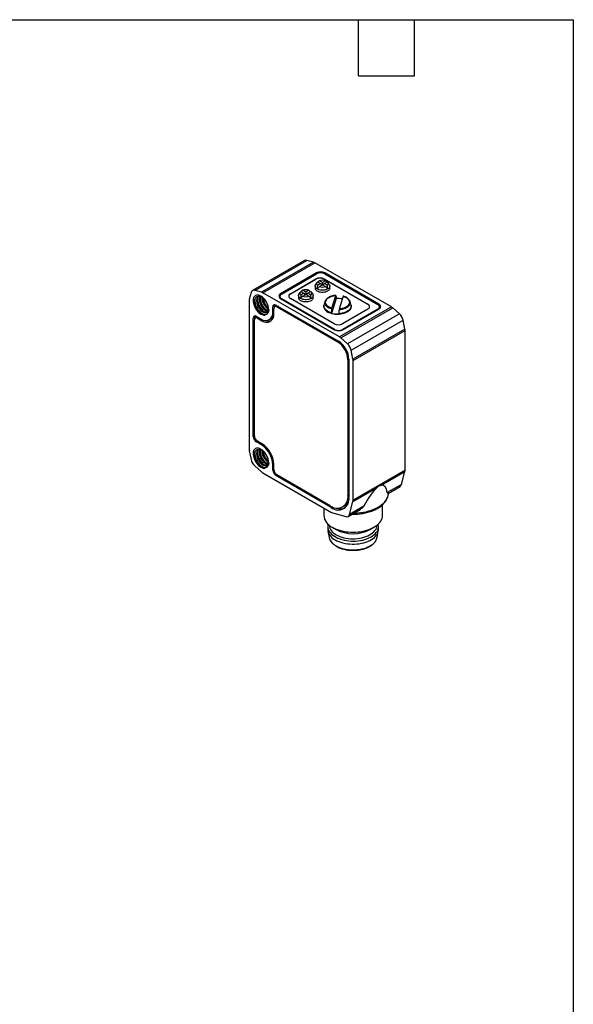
# Model space of a CAD drawing. Header units: millimetres. Extents: x 6 to 273, y 6 to 210.
# Tile 4 of 4: x 198 to 273, y 76 to 210. Entities that reach past the tile are written whole.
import ezdxf

# ---------------------------------------------------------------- set-up
doc = ezdxf.new("R2010")
doc.units = ezdxf.units.MM
doc.linetypes.add('SLD-Solid', pattern=[0])
doc.layers.add('TEXT', color=140, linetype='SLD-Solid', lineweight=25)

msp = doc.modelspace()

# ---------------------------------------------------------------- linework, layer by layer
for p, q in [((236.464, 176.789), (229.393, 172.707)), ((229.713, 172.735), (236.784, 176.817)), ((237.696, 176.568), (236.784, 176.817)), ((237.696, 176.568), (230.625, 172.486)), ((230.806, 172.409), (237.877, 176.491)), ((248.299, 170.474), (237.877, 176.491)), ((238.103, 175.095), (233.224, 172.278)), ((233.365, 172.237), (238.103, 174.972)), ((234.567, 172.278), (238.032, 174.278)), ((238.032, 174.237), (234.567, 172.237)), ((238.032, 174.237), (238.032, 174.278)), ((238.103, 175.095), (238.103, 174.972)), ((239.164, 174.278), (245.103, 170.849)), ((239.164, 174.237), (239.164, 174.278)), ((245.103, 170.809), (239.164, 174.237)), ((246.588, 170.849), (239.234, 175.095)), ((239.234, 175.095), (239.234, 174.972)), ((239.234, 174.972), (246.447, 170.809)), ((237.916, 173.339), (237.916, 173.033)), ((238.16, 173.813), (237.982, 173.546)), ((238.225, 173.89), (238.647, 173.646)), ((238.647, 173.646), (238.225, 173.402)), ((238.916, 173.801), (238.494, 174.045)), ((238.494, 173.247), (238.916, 173.491)), ((238.647, 173.646), (238.844, 173.449)), ((239.338, 174.045), (238.916, 173.801)), ((238.916, 173.801), (238.916, 173.491)), ((238.916, 173.491), (239.338, 173.247)), ((238.988, 173.449), (239.185, 173.646)), ((239.185, 173.646), (239.607, 173.89)), ((239.607, 173.402), (239.185, 173.646)), ((239.85, 173.546), (239.672, 173.813)), ((239.916, 173.033), (239.916, 173.339)), ((229.21, 172.444), (228.969, 171.529)), ((230.625, 172.486), (229.713, 172.735)), ((229.96, 171.414), (230.053, 171.468)), ((230.406, 171.672), (230.314, 171.618)), ((241.228, 166.392), (230.806, 172.409)), ((233.131, 171.911), (233.131, 171.707)), ((233.132, 171.689), (233.131, 171.707)), ((233.224, 172.127), (233.224, 172.278)), ((233.224, 171.625), (240.578, 167.38)), ((240.578, 167.42), (233.365, 171.584)), ((233.365, 171.543), (233.365, 171.584)), ((234.567, 172.237), (234.567, 172.278)), ((240.507, 168.196), (234.567, 171.625)), ((235.653, 172.033), (235.653, 171.727)), ((235.897, 172.507), (235.72, 172.24)), ((235.962, 172.583), (236.385, 172.339)), ((236.385, 172.339), (235.962, 172.096)), ((236.653, 172.495), (236.231, 172.738)), ((236.231, 171.94), (236.653, 172.184)), ((236.385, 172.339), (236.581, 172.142)), ((237.076, 172.738), (236.653, 172.495)), ((236.653, 172.495), (236.653, 172.184)), ((236.653, 172.184), (237.076, 171.94)), ((236.726, 172.142), (236.922, 172.339)), ((236.922, 172.339), (237.344, 172.583)), ((237.344, 172.096), (236.922, 172.339)), ((237.587, 172.24), (237.41, 172.507)), ((237.653, 171.727), (237.653, 172.033)), ((240.784, 171.622), (240.165, 169.597)), ((240.208, 170.293), (240.74, 172.036)), ((240.784, 171.688), (240.784, 171.622)), ((241.725, 171.936), (241.193, 170.193)), ((228.946, 171.335), (228.946, 151.134)), ((229.476, 171.339), (229.678, 171.31)), ((231.59, 170.131), (231.525, 170.283)), ((232.446, 170.645), (232.163, 170.482)), ((232.163, 169.788), (232.163, 170.482)), ((232.305, 169.543), (232.305, 170.237)), ((232.695, 170.665), (232.429, 170.512)), ((232.446, 170.645), (232.446, 170.521)), ((232.587, 170.727), (241.108, 165.808)), ((232.87, 170.563), (232.729, 170.482)), ((232.729, 170.482), (240.967, 165.726)), ((239.117, 170.625), (239.117, 170.543)), ((239.289, 171.241), (239.15, 170.827)), ((239.289, 171.241), (239.302, 171.278)), ((248.299, 170.474), (241.228, 166.392)), ((241.409, 166.261), (248.48, 170.343)), ((245.103, 170.196), (241.638, 168.196)), ((241.709, 167.38), (246.588, 170.196)), ((246.447, 170.155), (241.709, 167.42)), ((242.634, 171.272), (242.645, 171.241)), ((242.783, 170.827), (242.645, 171.241)), ((242.817, 170.543), (242.817, 170.625)), ((245.103, 170.809), (245.103, 170.849)), ((246.447, 170.115), (246.447, 170.155)), ((246.588, 170.849), (246.588, 170.698)), ((246.681, 170.278), (246.68, 170.26)), ((246.681, 170.278), (246.681, 170.482)), ((249.392, 169.539), (248.48, 170.343)), ((229.794, 169.114), (229.512, 168.951)), ((229.512, 152.865), (229.512, 168.951)), ((230.043, 169.134), (229.777, 168.98)), ((229.794, 169.114), (229.794, 168.99)), ((229.936, 169.196), (230.537, 168.849)), ((230.219, 169.032), (230.077, 168.951)), ((230.077, 168.951), (230.678, 168.604)), ((231.687, 168.735), (231.97, 168.898)), ((232.305, 169.869), (232.163, 169.788)), ((240.165, 169.597), (240.165, 169.662)), ((241.15, 169.562), (241.15, 169.497)), ((249.392, 169.539), (242.321, 165.457)), ((229.653, 152.946), (229.653, 168.706)), ((230.678, 168.604), (230.85, 168.703)), ((240.578, 167.42), (240.578, 167.38)), ((241.709, 167.38), (241.709, 167.42)), ((242.824, 164.584), (249.895, 168.666)), ((250.136, 167.474), (243.065, 163.392)), ((250.136, 167.474), (249.895, 168.666)), ((242.321, 165.457), (241.409, 166.261)), ((243.088, 163.171), (250.159, 167.253)), ((250.159, 148.276), (250.159, 167.253)), ((241.108, 165.808), (240.967, 165.726)), ((243.065, 163.392), (242.824, 164.584)), ((242.522, 163.358), (242.381, 163.277)), ((242.381, 163.277), (242.381, 144.823)), ((242.522, 163.358), (242.522, 144.578)), ((243.088, 144.194), (243.088, 163.171)), ((229.653, 152.946), (229.512, 152.865)), ((230.077, 152.211), (229.936, 152.13)), ((230.537, 151.783), (229.936, 152.13)), ((230.678, 151.865), (230.077, 152.211)), ((230.678, 151.865), (230.537, 151.783)), ((228.969, 150.912), (229.21, 149.72)), ((229.476, 150.517), (229.678, 150.488)), ((229.96, 150.593), (230.053, 150.646)), ((230.406, 150.85), (230.314, 150.797)), ((229.713, 148.848), (230.625, 148.043)), ((231.59, 149.31), (231.525, 149.461)), ((232.163, 148.966), (232.305, 149.048)), ((232.163, 148.272), (232.163, 148.966)), ((232.305, 148.354), (232.305, 149.048)), ((230.806, 147.912), (240.168, 142.508)), ((232.305, 148.354), (232.163, 148.272)), ((232.729, 147.619), (232.587, 147.537)), ((240.118, 143.19), (232.587, 147.537)), ((239.977, 143.435), (232.729, 147.619)), ((250.159, 148.276), (243.088, 144.194)), ((246.926, 146.227), (250.135, 148.079)), ((249.668, 146.332), (250.135, 148.079)), ((249.668, 146.332), (247.739, 145.218)), ((247.837, 145.12), (249.485, 146.071)), ((242.522, 144.905), (242.381, 144.823)), ((243.064, 143.997), (246.273, 145.85)), ((247.905, 145.12), (247.907, 145.16)), ((241.677, 143.266), (241.959, 143.43)), ((242.597, 142.25), (243.064, 143.997)), ((244.526, 143.364), (242.597, 142.25)), ((247.088, 142.139), (247.088, 143.569)), ((239.088, 143.131), (239.088, 142.139)), ((240.279, 143.282), (240.118, 143.19)), ((240.168, 142.508), (242.088, 141.963)), ((242.414, 141.989), (244.062, 142.941)), ((239.638, 140.617), (239.638, 140.209)), ((239.66, 139.984), (239.831, 139.112)), ((240.259, 140.506), (240.79, 140.2)), ((245.386, 140.2), (245.917, 140.506)), ((246.345, 139.112), (246.516, 139.984)), ((246.538, 140.209), (246.538, 140.617)), ((246.339, 139.086), (246.345, 139.112))]:
    msp.add_line(p, q)
at = {"flags": 128}
for points in [[(238.209, 172.931), (238.097, 173.008), (238.01, 173.095), (237.95, 173.19), (237.92, 173.289), (237.92, 173.39), (237.95, 173.489), (237.982, 173.546)], [(239.85, 173.546), (239.882, 173.489), (239.912, 173.39), (239.912, 173.289), (239.882, 173.19), (239.822, 173.095), (239.735, 173.008), (239.623, 172.931), (239.49, 172.867), (239.339, 172.816), (239.175, 172.782), (239.003, 172.764), (238.829, 172.764), (238.657, 172.782), (238.493, 172.816), (238.342, 172.867), (238.209, 172.931)], [(239.916, 173.033), (239.912, 172.983), (239.882, 172.884), (239.822, 172.789), (239.735, 172.702), (239.623, 172.625), (239.49, 172.56), (239.339, 172.51), (239.175, 172.476), (239.003, 172.458), (238.829, 172.458), (238.657, 172.476), (238.493, 172.51), (238.342, 172.56), (238.209, 172.625)], [(235.946, 171.625), (235.834, 171.702), (235.747, 171.789), (235.687, 171.884), (235.657, 171.983), (235.657, 172.084), (235.687, 172.183), (235.72, 172.24)], [(237.587, 172.24), (237.619, 172.183), (237.65, 172.084), (237.65, 171.983), (237.619, 171.884), (237.56, 171.789), (237.472, 171.702), (237.36, 171.625), (237.227, 171.56), (237.076, 171.51), (236.912, 171.476), (236.74, 171.458), (236.566, 171.458), (236.394, 171.476), (236.231, 171.51), (236.08, 171.56), (235.946, 171.625)], [(237.653, 171.727), (237.65, 171.677), (237.619, 171.578), (237.56, 171.483), (237.472, 171.396), (237.36, 171.319), (237.227, 171.254), (237.076, 171.204), (236.912, 171.169), (236.74, 171.152), (236.566, 171.152), (236.394, 171.169), (236.231, 171.204), (236.08, 171.254), (235.946, 171.319)], [(232.464, 170.777), (232.454, 170.736), (232.446, 170.645)], [(240.165, 169.662), (239.956, 169.73), (239.764, 169.813), (239.592, 169.91), (239.444, 170.019), (239.321, 170.137), (239.225, 170.264), (239.159, 170.397), (239.123, 170.534), (239.119, 170.673), (239.145, 170.81), (239.15, 170.827)], [(240.19, 170.175), (239.994, 170.243), (239.815, 170.325), (239.656, 170.421), (239.521, 170.528), (239.412, 170.644), (239.331, 170.768), (239.28, 170.896), (239.258, 171.028), (239.267, 171.16), (239.289, 171.241)], [(242.817, 170.543), (242.815, 170.492), (242.788, 170.356), (242.732, 170.223), (242.646, 170.095), (242.533, 169.975), (242.394, 169.864), (242.232, 169.764), (242.049, 169.677), (241.849, 169.604), (241.633, 169.547), (241.407, 169.506), (241.174, 169.482), (240.937, 169.475), (240.701, 169.486), (240.469, 169.515), (240.245, 169.56), (240.033, 169.621), (239.837, 169.698), (239.659, 169.788)], [(242.783, 170.827), (242.81, 170.715), (242.815, 170.577), (242.789, 170.439), (242.732, 170.305), (242.645, 170.176), (242.53, 170.054), (242.389, 169.942), (242.225, 169.842), (242.039, 169.754), (241.835, 169.682), (241.616, 169.625), (241.386, 169.585), (241.15, 169.562)], [(242.645, 171.241), (242.654, 171.212), (242.675, 171.081), (242.666, 170.948), (242.626, 170.818), (242.557, 170.692), (242.458, 170.573), (242.334, 170.462), (242.184, 170.362), (242.013, 170.274), (241.823, 170.2), (241.617, 170.142), (241.4, 170.1), (241.175, 170.075)], [(229.813, 169.246), (229.803, 169.205), (229.794, 169.114)], [(243.184, 142.433), (243.345, 142.437), (243.735, 142.458), (244.121, 142.497), (244.5, 142.555), (244.87, 142.63), (245.228, 142.722), (245.572, 142.831), (245.899, 142.955), (246.208, 143.094), (246.496, 143.248), (246.762, 143.414), (247.003, 143.592), (247.218, 143.781), (247.406, 143.98), (247.566, 144.186), (247.696, 144.4), (247.795, 144.618), (247.864, 144.841), (247.901, 145.066), (247.905, 145.12)], [(240.26, 140.506), (240.517, 140.37), (240.794, 140.247), (241.088, 140.139), (241.398, 140.046), (241.72, 139.969), (242.053, 139.908), (242.393, 139.865), (242.739, 139.838), (243.088, 139.83), (243.437, 139.838), (243.783, 139.865), (244.123, 139.908), (244.456, 139.969), (244.778, 140.046), (245.088, 140.139), (245.382, 140.247), (245.659, 140.37), (245.916, 140.506), (246.152, 140.655), (246.365, 140.814), (246.552, 140.984), (246.713, 141.163), (246.847, 141.349), (246.952, 141.541), (247.027, 141.738), (247.073, 141.938), (247.088, 142.139)], [(239.681, 140.929), (239.657, 140.827), (239.638, 140.641), (239.65, 140.454), (239.691, 140.269), (239.763, 140.087), (239.863, 139.909), (239.992, 139.738), (240.148, 139.575), (240.331, 139.42), (240.537, 139.276), (240.765, 139.144), (241.015, 139.025), (241.282, 138.92), (241.565, 138.83), (241.862, 138.756), (242.169, 138.697), (242.484, 138.656), (242.805, 138.632), (243.128, 138.626), (243.451, 138.637), (243.771, 138.665), (244.085, 138.71), (244.39, 138.773), (244.683, 138.851), (244.962, 138.945), (245.225, 139.054), (245.47, 139.176), (245.693, 139.311), (245.893, 139.458), (246.069, 139.615), (246.219, 139.78), (246.341, 139.953), (246.434, 140.132), (246.498, 140.315), (246.532, 140.501), (246.536, 140.687), (246.509, 140.873), (246.495, 140.929)], [(240.79, 139.495), (241.022, 139.373), (241.274, 139.264), (241.543, 139.171), (241.826, 139.092), (242.121, 139.03), (242.425, 138.985), (242.735, 138.956), (243.049, 138.945), (243.363, 138.952), (243.674, 138.976), (243.98, 139.017), (244.277, 139.075), (244.563, 139.15), (244.836, 139.24), (245.092, 139.344), (245.33, 139.463), (245.547, 139.594), (245.74, 139.737), (245.909, 139.89), (246.052, 140.051), (246.167, 140.22), (246.253, 140.394), (246.309, 140.573), (246.336, 140.753), (246.338, 140.792)], [(240.648, 138.801), (240.888, 138.675), (241.146, 138.563), (241.422, 138.465), (241.712, 138.383), (242.014, 138.316), (242.326, 138.266), (242.644, 138.234), (242.967, 138.218), (243.29, 138.221), (243.612, 138.24), (243.929, 138.277), (244.238, 138.331), (244.538, 138.402), (244.825, 138.488), (245.096, 138.589), (245.35, 138.705), (245.584, 138.834), (245.796, 138.975), (245.984, 139.127), (246.147, 139.288), (246.283, 139.458), (246.391, 139.634), (246.47, 139.815), (246.519, 139.999), (246.538, 140.186), (246.538, 140.209)], [(240.77, 137.988), (241.005, 137.865), (241.259, 137.756), (241.53, 137.661), (241.815, 137.582), (242.113, 137.519), (242.419, 137.474), (242.732, 137.445), (243.048, 137.434), (243.365, 137.441), (243.679, 137.465), (243.987, 137.506), (244.287, 137.565), (244.576, 137.64), (244.851, 137.731), (245.109, 137.836), (245.349, 137.956), (245.567, 138.088), (245.763, 138.232), (245.933, 138.386), (246.077, 138.549), (246.193, 138.719), (246.279, 138.895), (246.337, 139.075), (246.339, 139.086)]]:
    msp.add_lwpolyline(points, dxfattribs=at)
for centre, radius, start, end in [((236.657, 176.424), 0.413, 72.07744, 117.77652), ((237.487, 175.829), 0.768, 59.50922, 74.18143), ((238.598, 173.186), 1.23, 62.60967, 117.39033), ((238.598, 173.146), 1.23, 62.60967, 117.39033), ((238.669, 174.003), 1.23, 62.60967, 117.39033), ((238.669, 173.88), 1.23, 62.60967, 117.39033), ((238.916, 172.79), 1.323, 71.38577, 108.61423), ((236.653, 171.484), 1.323, 71.38577, 108.61423), ((238.404, 173.074), 0.489, 184.78227, 246.53787), ((238.422, 173.646), 0.314, 128.99325, 231.00675), ((238.916, 174.501), 1.323, 251.38577, 288.61423), ((239.41, 173.646), 0.314, 308.99325, 51.00675), ((229.714, 171.341), 0.768, 165.82376, 180.49332), ((229.587, 172.373), 0.384, 70.73921, 169.27154), ((230.416, 171.747), 0.768, 59.50922, 74.18143), ((233.348, 171.952), 0.349, 110.78342, 249.21658), ((233.41, 171.628), 0.441, 128.04818, 152.88861), ((233.489, 171.911), 0.349, 110.78342, 249.21658), ((234.739, 171.864), 0.411, 114.70302, 170.6238), ((234.691, 171.952), 0.349, 110.78342, 249.21658), ((236.141, 171.768), 0.489, 184.78227, 246.53787), ((236.16, 172.339), 0.314, 128.99325, 231.00675), ((236.653, 173.195), 1.323, 251.38577, 288.61423), ((237.147, 172.339), 0.314, 308.99325, 51.00675), ((240.969, 168.522), 3.106, 78.07168, 93.41757), ((232.422, 170.524), 0.262, 50.79671, 189.21404), ((232.563, 170.279), 0.262, 50.79671, 189.21404), ((240.002, 170.606), 0.887, 184.07511, 247.24503), ((244.979, 170.523), 0.349, 290.78342, 69.21658), ((244.932, 170.435), 0.411, 9.3762, 65.29698), ((246.323, 170.482), 0.349, 290.78342, 69.21658), ((246.464, 170.523), 0.349, 290.78342, 69.21658), ((246.402, 170.2), 0.441, 27.11139, 51.95182), ((247.731, 169.502), 1.126, 48.30619, 59.66618), ((229.77, 168.992), 0.262, 50.79671, 189.21404), ((229.912, 168.748), 0.262, 50.79671, 189.21404), ((231.168, 169.633), 1.007, 231.1474, 8.86335), ((231.31, 169.388), 1.007, 231.14713, 8.86362), ((231.538, 169.624), 0.845, 300.72736, 331.04451), ((240.964, 172.555), 3.064, 254.8912, 273.48441), ((248.291, 168.322), 1.641, 12.12765, 47.87235), ((231.668, 169.625), 1.079, 247.67692, 285.72977), ((241.073, 169.288), 1.23, 242.60967, 297.39033), ((241.143, 168.512), 1.23, 242.60967, 297.39033), ((249.033, 167.246), 1.126, 0.33639, 11.69479), ((241.143, 168.471), 1.23, 242.60967, 297.39033), ((240.66, 165.42), 1.126, 48.30619, 59.66618), ((239.31, 163.137), 3.074, 2.60548, 57.39452), ((239.452, 163.219), 3.074, 2.60548, 57.39452), ((241.22, 164.24), 1.641, 12.12765, 47.87235), ((241.962, 163.164), 1.126, 0.33639, 11.69479), ((230.433, 152.907), 0.922, 182.60548, 237.39452), ((230.574, 152.988), 0.922, 182.60548, 237.39452), ((228.642, 148.811), 3.525, 2.52009, 57.47991), ((228.783, 148.893), 3.525, 2.52015, 57.47985), ((230.072, 151.14), 1.126, 180.33639, 191.69479), ((230.814, 150.065), 1.641, 192.12765, 227.87235), ((231.374, 148.884), 1.126, 228.30619, 239.66618), ((233.084, 148.314), 0.922, 182.60548, 237.39452), ((233.226, 148.395), 0.922, 182.60548, 237.39452), ((249.394, 148.27), 0.766, 345.61598, 0.50753), ((249.266, 146.42), 0.412, 302.15798, 347.69421), ((240.915, 144.585), 1.485, 230.79671, 9.21404), ((241.057, 144.34), 1.485, 230.79671, 9.21404), ((241.32, 144.509), 1.255, 300.65055, 335.31327), ((242.322, 144.188), 0.766, 345.61598, 0.50753), ((241.105, 142.35), 2.028, 185.96482, 245.35532), ((241.446, 144.523), 1.499, 250.48785, 289.79245), ((242.22, 142.324), 0.384, 249.92395, 348.88938), ((241.476, 140.996), 1.65, 187.07252, 245.42785), ((241.359, 140.377), 1.729, 185.58184, 245.7383), ((243.088, 144.611), 4.974, 242.4807, 297.52467), ((241.589, 139.626), 1.831, 196.28535, 243.44246)]:
    msp.add_arc(centre, radius, start, end)
for centre, major_axis, ratio, start_param, end_param in [((241.611, 166.414), (-3.015, 7.934), 0.1954734, 0.4243435, 0.5265382), ((236.221, 169.526), (3.347, 4.436), 0.1228178, 0.6748009, 0.7769956), ((236.221, 166.414), (3.015, 7.934), 0.1954734, 0.3611353, 0.4378556), ((241.611, 166.414), (-3.015, 7.934), 0.1954734, 5.8453298, 5.92205), ((241.611, 169.526), (-3.347, 4.436), 0.1228178, 5.5061897, 5.6083845), ((236.221, 166.414), (3.015, 7.934), 0.1954734, 5.7566471, 5.8588418), ((239.349, 165.108), (-3.015, 7.934), 0.1954734, 0.4243435, 0.5265382), ((233.958, 168.22), (3.347, 4.436), 0.1228178, 0.6748009, 0.7769956), ((233.958, 165.108), (3.015, 7.934), 0.1954734, 0.3611353, 0.4365536), ((239.349, 165.108), (-3.015, 7.934), 0.1954734, 5.8453298, 5.92205), ((239.349, 168.22), (-3.347, 4.436), 0.1228178, 5.5061897, 5.6083845), ((233.958, 165.108), (3.015, 7.934), 0.1954734, 5.7566471, 5.8588418), ((243.627, 134.907), (3.545, 11.306), 0.1985298, 5.9182872, 6.3845326), ((243.627, 134.907), (3.545, 11.306), 0.1985298, 0.3239982, 0.7902437)]:
    msp.add_ellipse(centre, major_axis=major_axis, ratio=ratio, start_param=start_param, end_param=end_param)
for points, knots in [([(231.594, 170.123), (231.594, 170.281), (231.567, 170.456), (231.462, 170.81), (231.384, 170.99), (231.189, 171.328), (231.072, 171.486), (230.816, 171.756), (230.678, 171.868), (230.401, 172.028), (230.263, 172.076), (230.006, 172.102), (229.888, 172.08), (229.691, 171.967), (229.612, 171.877), (229.505, 171.643), (229.477, 171.499), (229.476, 171.339)], [0, 0, 0, 0, 0.125, 0.125, 0.25, 0.25, 0.375, 0.375, 0.5, 0.5, 0.625, 0.625, 0.75, 0.75, 0.875, 0.875, 1, 1, 1, 1]), ([(229.678, 171.31), (229.691, 171.5), (229.75, 171.657), (229.939, 171.871), (230.068, 171.927), (230.215, 171.928)], [0, 0, 0, 0, 0.5, 0.5, 1, 1, 1, 1]), ([(229.738, 171.581), (229.73, 171.532), (229.711, 171.408), (229.726, 171.182), (229.776, 170.917), (229.863, 170.648), (229.983, 170.387), (230.131, 170.142), (230.3, 169.923), (230.484, 169.738), (230.64, 169.621), (230.758, 169.552), (230.837, 169.514), (230.955, 169.469), (231.099, 169.442), (231.247, 169.457), (231.349, 169.501), (231.412, 169.543), (231.439, 169.572), (231.447, 169.581)], [0, 0, 0, 0, 0.0484362, 0.1231328, 0.1978245, 0.2725195, 0.3472129, 0.4219063, 0.4966013, 0.571293, 0.6459895, 0.6785178, 0.7096681, 0.7394398, 0.8203215, 0.8888214, 0.9449215, 0.9823087, 1, 1, 1, 1]), ([(230.141, 171.913), (230.109, 171.871), (230.043, 171.785), (229.982, 171.615), (229.967, 171.481), (229.96, 171.414)], [0, 0, 0, 0, 0.3309277, 0.6654638, 1, 1, 1, 1]), ([(231.37, 169.773), (231.34, 169.764), (231.276, 169.745), (231.16, 169.752), (231.032, 169.786), (230.898, 169.85), (230.763, 169.943), (230.63, 170.061), (230.503, 170.201), (230.386, 170.361), (230.282, 170.536), (230.194, 170.721), (230.125, 170.912), (230.077, 171.104), (230.05, 171.292), (230.052, 171.409), (230.053, 171.468)], [0, 0, 0, 0, 0.06142669, 0.13362464, 0.20582258, 0.27802053, 0.35021848, 0.42241643, 0.49461437, 0.56681232, 0.63901027, 0.71120821, 0.78340616, 0.85560411, 0.92780205, 1, 1, 1, 1]), ([(230.053, 171.468), (230.06, 171.534), (230.074, 171.668), (230.129, 171.823), (230.184, 171.896), (230.206, 171.926)], [0, 0, 0, 0, 0.3712421, 0.7424842, 1, 1, 1, 1]), ([(230.08, 171.661), (230.078, 171.567), (230.074, 171.365), (230.154, 171.024), (230.287, 170.682), (230.46, 170.378), (230.656, 170.122), (230.858, 169.927), (231.001, 169.814), (231.071, 169.781), (231.077, 169.778)], [0, 0, 0, 0, 0.1374932, 0.2980751, 0.4512058, 0.5969201, 0.7351881, 0.8660103, 0.9893882, 1, 1, 1, 1]), ([(230.215, 171.928), (230.238, 171.928), (230.285, 171.93), (230.357, 171.92), (230.43, 171.903), (230.502, 171.878), (230.573, 171.847), (230.73, 171.763), (230.943, 171.594), (231.145, 171.346), (231.269, 171.154), (231.355, 170.993), (231.429, 170.821), (231.488, 170.642), (231.528, 170.459), (231.535, 170.343), (231.539, 170.285)], [0, 0, 0, 0, 0.0435236, 0.0859015, 0.1271336, 0.1672198, 0.20616, 0.2439543, 0.4253037, 0.5505687, 0.6193154, 0.6893784, 0.7624781, 0.8386149, 0.9177889, 1, 1, 1, 1]), ([(230.314, 171.618), (230.314, 171.548), (230.313, 171.406), (230.354, 171.177), (230.425, 170.945), (230.525, 170.719), (230.648, 170.507), (230.791, 170.317), (230.947, 170.156), (231.11, 170.029), (231.271, 169.945), (231.397, 169.903), (231.462, 169.905), (231.479, 169.906)], [0, 0, 0, 0, 0.0963458, 0.1926916, 0.2890375, 0.3853833, 0.4817291, 0.5780749, 0.6744208, 0.7707666, 0.8671124, 0.9634582, 1, 1, 1, 1]), ([(230.376, 171.908), (230.364, 171.878), (230.329, 171.792), (230.32, 171.687), (230.314, 171.618)], [0, 0, 0, 0, 0.3571708, 1, 1, 1, 1]), ([(231.509, 169.962), (231.461, 169.973), (231.362, 169.996), (231.202, 170.084), (231.039, 170.209), (230.883, 170.371), (230.741, 170.561), (230.617, 170.773), (230.517, 170.999), (230.447, 171.23), (230.405, 171.459), (230.406, 171.601), (230.406, 171.672)], [0, 0, 0, 0, 0.0949342, 0.195497, 0.2960599, 0.3966228, 0.4971857, 0.5977485, 0.6983114, 0.7988743, 0.8994371, 1, 1, 1, 1]), ([(230.406, 171.672), (230.411, 171.741), (230.416, 171.821), (230.441, 171.885), (230.444, 171.894)], [0, 0, 0, 0, 0.8622062, 1, 1, 1, 1]), ([(230.437, 171.874), (230.432, 171.793), (230.425, 171.654), (230.461, 171.436), (230.51, 171.237), (230.582, 171.035), (230.673, 170.832), (230.785, 170.635), (230.913, 170.449), (231.057, 170.279), (231.212, 170.132), (231.339, 170.032), (231.412, 169.994), (231.431, 169.984)], [0, 0, 0, 0, 0.1198815, 0.2062889, 0.2945427, 0.3846669, 0.4766339, 0.5704561, 0.666143, 0.7636663, 0.8630592, 0.9642982, 1, 1, 1, 1]), ([(230.667, 171.823), (230.667, 171.752), (230.666, 171.61), (230.708, 171.381), (230.778, 171.149), (230.878, 170.923), (231.002, 170.712), (231.145, 170.521), (231.3, 170.362), (231.437, 170.25), (231.519, 170.21), (231.547, 170.196)], [0, 0, 0, 0, 0.1173844, 0.2347688, 0.3521532, 0.4695376, 0.5869221, 0.7043065, 0.8216909, 0.9390753, 1, 1, 1, 1]), ([(231.521, 170.321), (231.478, 170.352), (231.381, 170.423), (231.237, 170.575), (231.094, 170.765), (230.971, 170.977), (230.87, 171.203), (230.801, 171.433), (230.765, 171.609), (230.764, 171.7), (230.764, 171.72)], [0, 0, 0, 0, 0.1112264, 0.2528674, 0.3945084, 0.5361494, 0.6777903, 0.8194313, 0.9610723, 1, 1, 1, 1]), ([(230.81, 171.685), (230.819, 171.639), (230.839, 171.528), (230.895, 171.348), (230.973, 171.149), (231.072, 170.952), (231.188, 170.762), (231.321, 170.587), (231.431, 170.461), (231.498, 170.403), (231.513, 170.39)], [0, 0, 0, 0, 0.0972679, 0.2330333, 0.371587, 0.512953, 0.6570864, 0.8040244, 0.9537592, 1, 1, 1, 1]), ([(240.751, 172.055), (240.726, 172.054), (240.629, 172.046), (240.465, 172.022), (240.263, 171.977), (240.071, 171.917), (239.894, 171.843), (239.733, 171.756), (239.591, 171.656), (239.47, 171.545), (239.376, 171.424), (239.321, 171.335), (239.306, 171.286), (239.305, 171.281)], [0, 0, 0, 0, 0.03713, 0.1423905, 0.24781, 0.3534053, 0.4592302, 0.5653164, 0.6716406, 0.7780111, 0.8839642, 0.988834, 1, 1, 1, 1]), ([(240.208, 170.293), (240.178, 170.303), (240.117, 170.323), (240.03, 170.356), (239.947, 170.393), (239.834, 170.45), (239.7, 170.533), (239.558, 170.654), (239.446, 170.791), (239.347, 171), (239.344, 171.28), (239.513, 171.543), (239.729, 171.719), (239.916, 171.826), (240.121, 171.912), (240.327, 171.972), (240.535, 172.015), (240.672, 172.029), (240.74, 172.036)], [0, 0, 0, 0, 0.0258335, 0.0515745, 0.0773314, 0.1032124, 0.1631021, 0.2231188, 0.2902663, 0.3575425, 0.5000264, 0.6425103, 0.7096578, 0.776934, 0.8368236, 0.8968404, 0.9483886, 1, 1, 1, 1]), ([(240.74, 172.036), (240.743, 172.043), (240.745, 172.049), (240.747, 172.052), (240.749, 172.055), (240.751, 172.057), (240.752, 172.056), (240.754, 172.055), (240.755, 172.052), (240.756, 172.047), (240.757, 172.043), (240.758, 172.039), (240.758, 172.034)], [0, 0, 0, 0, 0.00003658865, 0.00003658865, 0.00003658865, 0.00007323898, 0.00007323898, 0.00007323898, 0.00010887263, 0.00010887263, 0.00010887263, 0.00013401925, 0.00013401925, 0.00013401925, 0.00013401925]), ([(241.725, 171.936), (241.756, 171.926), (241.816, 171.907), (241.903, 171.873), (241.986, 171.837), (242.099, 171.78), (242.233, 171.697), (242.375, 171.576), (242.487, 171.438), (242.586, 171.23), (242.59, 170.95), (242.421, 170.687), (242.204, 170.511), (242.018, 170.404), (241.813, 170.318), (241.606, 170.257), (241.398, 170.214), (241.261, 170.2), (241.193, 170.193)], [0, 0, 0, 0, 0.0258335, 0.0515745, 0.0773314, 0.1032124, 0.1631021, 0.2231188, 0.2902663, 0.3575425, 0.5000264, 0.6425103, 0.7096578, 0.776934, 0.8368236, 0.8968404, 0.9483886, 1, 1, 1, 1]), ([(241.736, 171.956), (241.736, 171.956), (241.735, 171.958), (241.731, 171.952), (241.727, 171.942), (241.725, 171.936)], [0, 0, 0, 0, 0.0130706, 0.5109537, 1, 1, 1, 1]), ([(242.631, 171.274), (242.629, 171.281), (242.614, 171.33), (242.561, 171.418), (242.472, 171.536), (242.356, 171.645), (242.218, 171.745), (242.06, 171.833), (241.899, 171.904), (241.785, 171.939), (241.736, 171.955)], [0, 0, 0, 0, 0.0211939, 0.1610818, 0.3031543, 0.4474475, 0.5933081, 0.7399448, 0.8867442, 1, 1, 1, 1]), ([(229.476, 171.339), (229.477, 171.123), (229.528, 170.878), (229.718, 170.397), (229.857, 170.162), (230.183, 169.764), (230.37, 169.602), (230.743, 169.396), (230.928, 169.351), (231.087, 169.372)], [0, 0, 0, 0, 0.25, 0.25, 0.5, 0.5, 0.75, 0.75, 1, 1, 1, 1]), ([(231.089, 169.402), (230.933, 169.397), (230.756, 169.455), (230.41, 169.68), (230.241, 169.846), (229.956, 170.235), (229.841, 170.459), (229.695, 170.902), (229.664, 171.121), (229.678, 171.31)], [0, 0, 0, 0, 0.25, 0.25, 0.5, 0.5, 0.75, 0.75, 1, 1, 1, 1]), ([(229.96, 171.414), (229.959, 171.381), (229.957, 171.316), (229.964, 171.214), (229.976, 171.113), (229.995, 171.013), (230.02, 170.914), (230.049, 170.818), (230.082, 170.725), (230.119, 170.636), (230.158, 170.55), (230.2, 170.469), (230.243, 170.393), (230.288, 170.321), (230.334, 170.254), (230.379, 170.192), (230.425, 170.135), (230.47, 170.082), (230.515, 170.034), (230.559, 169.991), (230.601, 169.952), (230.642, 169.916), (230.681, 169.885), (230.719, 169.857), (230.828, 169.783), (231.014, 169.696), (231.285, 169.686), (231.47, 169.832), (231.539, 170.042), (231.555, 170.179), (231.554, 170.253), (231.554, 170.288)], [0, 0, 0, 0, 0.0296876, 0.0586604, 0.0869145, 0.1144465, 0.1412577, 0.1673526, 0.192731, 0.2173897, 0.2413267, 0.2645426, 0.2870406, 0.3088216, 0.329884, 0.350226, 0.3698466, 0.3887462, 0.4069269, 0.4243894, 0.4411334, 0.4571581, 0.4724626, 0.4870464, 0.5009094, 0.5982791, 0.7004812, 0.8493971, 0.924404, 0.9649137, 1, 1, 1, 1]), ([(231.615, 170.133), (231.615, 170.118), (231.614, 170.089), (231.609, 170.033), (231.596, 169.941), (231.57, 169.834), (231.526, 169.71), (231.464, 169.599), (231.377, 169.505), (231.281, 169.445), (231.186, 169.411), (231.12, 169.405), (231.089, 169.402)], [0, 0, 0, 0, 0.0326899, 0.0638605, 0.1272338, 0.2529295, 0.3507965, 0.5033757, 0.6488318, 0.7800126, 0.8970389, 1, 1, 1, 1]), ([(240.19, 170.175), (240.191, 170.186), (240.192, 170.197), (240.193, 170.208), (240.194, 170.219), (240.195, 170.23), (240.197, 170.24), (240.199, 170.251), (240.2, 170.261), (240.202, 170.27), (240.204, 170.279), (240.206, 170.287), (240.208, 170.293)], [0, 0, 0, 0, 0.00003323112, 0.00003323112, 0.00003323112, 0.00006639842, 0.00006639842, 0.00006639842, 0.00010053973, 0.00010053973, 0.00010053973, 0.00013404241, 0.00013404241, 0.00013404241, 0.00013404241]), ([(241.193, 170.193), (241.191, 170.186), (241.189, 170.177), (241.187, 170.168), (241.185, 170.158), (241.183, 170.147), (241.181, 170.135), (241.179, 170.124), (241.178, 170.111), (241.177, 170.1), (241.176, 170.091), (241.176, 170.083), (241.175, 170.075)], [0, 0, 0, 0, 0.00003658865, 0.00003658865, 0.00003658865, 0.00007323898, 0.00007323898, 0.00007323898, 0.00010887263, 0.00010887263, 0.00010887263, 0.00013401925, 0.00013401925, 0.00013401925, 0.00013401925]), ([(231.594, 149.301), (231.594, 149.46), (231.567, 149.634), (231.462, 149.989), (231.384, 150.169), (231.189, 150.506), (231.072, 150.664), (230.816, 150.934), (230.678, 151.046), (230.401, 151.206), (230.263, 151.254), (230.006, 151.281), (229.888, 151.258), (229.691, 151.146), (229.612, 151.056), (229.505, 150.821), (229.477, 150.677), (229.476, 150.517)], [0, 0, 0, 0, 0.125, 0.125, 0.25, 0.25, 0.375, 0.375, 0.5, 0.5, 0.625, 0.625, 0.75, 0.75, 0.875, 0.875, 1, 1, 1, 1]), ([(229.476, 150.517), (229.477, 150.301), (229.528, 150.056), (229.718, 149.576), (229.857, 149.34), (230.183, 148.942), (230.37, 148.78), (230.743, 148.574), (230.928, 148.53), (231.087, 148.55)], [0, 0, 0, 0, 0.25, 0.25, 0.5, 0.5, 0.75, 0.75, 1, 1, 1, 1]), ([(231.089, 148.58), (230.933, 148.575), (230.756, 148.634), (230.41, 148.858), (230.241, 149.024), (229.956, 149.413), (229.841, 149.637), (229.695, 150.08), (229.664, 150.3), (229.678, 150.488)], [0, 0, 0, 0, 0.25, 0.25, 0.5, 0.5, 0.75, 0.75, 1, 1, 1, 1]), ([(229.678, 150.488), (229.691, 150.678), (229.75, 150.836), (229.939, 151.05), (230.068, 151.106), (230.215, 151.106)], [0, 0, 0, 0, 0.5, 0.5, 1, 1, 1, 1]), ([(229.738, 150.759), (229.73, 150.71), (229.711, 150.587), (229.726, 150.36), (229.776, 150.095), (229.863, 149.827), (229.983, 149.565), (230.131, 149.32), (230.3, 149.101), (230.484, 148.916), (230.64, 148.799), (230.758, 148.73), (230.837, 148.692), (230.955, 148.647), (231.099, 148.62), (231.247, 148.636), (231.349, 148.679), (231.412, 148.722), (231.439, 148.75), (231.447, 148.759)], [0, 0, 0, 0, 0.0484362, 0.1231328, 0.1978245, 0.2725195, 0.3472129, 0.4219063, 0.4966013, 0.571293, 0.6459895, 0.6785178, 0.7096681, 0.7394398, 0.8203215, 0.8888214, 0.9449215, 0.9823087, 1, 1, 1, 1]), ([(229.96, 150.593), (229.959, 150.559), (229.957, 150.494), (229.964, 150.392), (229.976, 150.291), (229.995, 150.191), (230.02, 150.092), (230.049, 149.996), (230.082, 149.903), (230.119, 149.814), (230.158, 149.728), (230.2, 149.647), (230.243, 149.571), (230.288, 149.499), (230.334, 149.432), (230.379, 149.37), (230.425, 149.313), (230.47, 149.26), (230.515, 149.212), (230.559, 149.169), (230.601, 149.13), (230.642, 149.095), (230.681, 149.063), (230.719, 149.035), (230.828, 148.961), (231.014, 148.875), (231.285, 148.864), (231.47, 149.01), (231.539, 149.22), (231.555, 149.357), (231.554, 149.431), (231.554, 149.466)], [0, 0, 0, 0, 0.0296876, 0.0586604, 0.0869145, 0.1144465, 0.1412577, 0.1673526, 0.192731, 0.2173897, 0.2413267, 0.2645426, 0.2870406, 0.3088216, 0.329884, 0.350226, 0.3698466, 0.3887462, 0.4069269, 0.4243894, 0.4411334, 0.4571581, 0.4724626, 0.4870464, 0.5009094, 0.5982791, 0.7004812, 0.8493971, 0.924404, 0.9649137, 1, 1, 1, 1]), ([(230.141, 151.091), (230.109, 151.049), (230.043, 150.964), (229.982, 150.793), (229.967, 150.659), (229.96, 150.593)], [0, 0, 0, 0, 0.3309277, 0.6654638, 1, 1, 1, 1]), ([(231.37, 148.952), (231.34, 148.943), (231.276, 148.923), (231.16, 148.93), (231.032, 148.964), (230.898, 149.029), (230.763, 149.121), (230.63, 149.239), (230.503, 149.38), (230.386, 149.539), (230.282, 149.714), (230.194, 149.899), (230.125, 150.09), (230.077, 150.282), (230.05, 150.47), (230.052, 150.587), (230.053, 150.646)], [0, 0, 0, 0, 0.0614267, 0.1336246, 0.2058226, 0.2780205, 0.3502185, 0.4224164, 0.4946144, 0.5668123, 0.6390103, 0.7112082, 0.7834062, 0.8556041, 0.9278021, 1, 1, 1, 1]), ([(230.053, 150.646), (230.06, 150.713), (230.074, 150.846), (230.129, 151.001), (230.184, 151.074), (230.206, 151.104)], [0, 0, 0, 0, 0.3712421, 0.7424842, 1, 1, 1, 1]), ([(230.08, 150.839), (230.078, 150.746), (230.074, 150.543), (230.154, 150.202), (230.287, 149.861), (230.46, 149.556), (230.656, 149.3), (230.858, 149.105), (231.001, 148.993), (231.071, 148.959), (231.077, 148.957)], [0, 0, 0, 0, 0.1374932, 0.2980751, 0.4512058, 0.5969201, 0.7351881, 0.8660103, 0.9893882, 1, 1, 1, 1]), ([(230.215, 151.106), (230.238, 151.107), (230.285, 151.108), (230.357, 151.098), (230.43, 151.081), (230.502, 151.056), (230.573, 151.025), (230.73, 150.941), (230.943, 150.772), (231.145, 150.525), (231.269, 150.332), (231.355, 150.171), (231.429, 149.999), (231.488, 149.82), (231.528, 149.637), (231.535, 149.522), (231.539, 149.463)], [0, 0, 0, 0, 0.0435236, 0.0859015, 0.1271336, 0.1672198, 0.20616, 0.2439543, 0.4253037, 0.5505687, 0.6193154, 0.6893784, 0.7624781, 0.8386149, 0.9177889, 1, 1, 1, 1]), ([(230.314, 150.797), (230.314, 150.726), (230.313, 150.584), (230.354, 150.355), (230.425, 150.124), (230.525, 149.898), (230.648, 149.686), (230.791, 149.496), (230.947, 149.335), (231.11, 149.208), (231.271, 149.123), (231.397, 149.081), (231.462, 149.084), (231.479, 149.084)], [0, 0, 0, 0, 0.0963458, 0.1926916, 0.2890375, 0.3853833, 0.4817291, 0.5780749, 0.6744208, 0.7707666, 0.8671124, 0.9634582, 1, 1, 1, 1]), ([(230.376, 151.086), (230.364, 151.056), (230.329, 150.971), (230.32, 150.865), (230.314, 150.797)], [0, 0, 0, 0, 0.3571708, 1, 1, 1, 1]), ([(231.509, 149.14), (231.461, 149.151), (231.362, 149.174), (231.202, 149.262), (231.039, 149.388), (230.883, 149.549), (230.741, 149.739), (230.617, 149.951), (230.517, 150.177), (230.447, 150.408), (230.405, 150.637), (230.406, 150.779), (230.406, 150.85)], [0, 0, 0, 0, 0.0949342, 0.195497, 0.2960599, 0.3966228, 0.4971857, 0.5977485, 0.6983114, 0.7988743, 0.8994371, 1, 1, 1, 1]), ([(230.406, 150.85), (230.411, 150.919), (230.416, 150.999), (230.441, 151.064), (230.444, 151.073)], [0, 0, 0, 0, 0.8622062, 1, 1, 1, 1]), ([(230.437, 151.052), (230.432, 150.971), (230.425, 150.832), (230.461, 150.614), (230.51, 150.416), (230.582, 150.213), (230.673, 150.01), (230.785, 149.814), (230.913, 149.627), (231.057, 149.457), (231.212, 149.31), (231.339, 149.21), (231.412, 149.172), (231.431, 149.162)], [0, 0, 0, 0, 0.1198815, 0.2062889, 0.2945427, 0.3846669, 0.4766339, 0.5704561, 0.666143, 0.7636663, 0.8630592, 0.9642982, 1, 1, 1, 1]), ([(230.667, 151.001), (230.667, 150.93), (230.666, 150.788), (230.708, 150.559), (230.778, 150.328), (230.878, 150.102), (231.002, 149.89), (231.145, 149.699), (231.3, 149.54), (231.437, 149.429), (231.519, 149.388), (231.547, 149.374)], [0, 0, 0, 0, 0.1173844, 0.2347688, 0.3521532, 0.4695376, 0.5869221, 0.7043065, 0.8216909, 0.9390753, 1, 1, 1, 1]), ([(231.521, 149.499), (231.478, 149.53), (231.381, 149.601), (231.237, 149.754), (231.094, 149.943), (230.971, 150.155), (230.87, 150.381), (230.801, 150.612), (230.765, 150.787), (230.764, 150.878), (230.764, 150.898)], [0, 0, 0, 0, 0.1112264, 0.2528674, 0.3945084, 0.5361494, 0.6777903, 0.8194313, 0.9610723, 1, 1, 1, 1]), ([(230.81, 150.863), (230.819, 150.817), (230.839, 150.706), (230.895, 150.526), (230.973, 150.327), (231.072, 150.13), (231.188, 149.941), (231.321, 149.765), (231.431, 149.639), (231.498, 149.582), (231.513, 149.568)], [0, 0, 0, 0, 0.09726789, 0.23303329, 0.37158698, 0.51295303, 0.65708639, 0.80402435, 0.95375916, 1, 1, 1, 1]), ([(231.615, 149.311), (231.615, 149.296), (231.614, 149.268), (231.609, 149.211), (231.596, 149.119), (231.57, 149.012), (231.526, 148.888), (231.464, 148.777), (231.377, 148.683), (231.281, 148.623), (231.186, 148.589), (231.12, 148.583), (231.089, 148.58)], [0, 0, 0, 0, 0.03268993, 0.0638605, 0.12723379, 0.2529295, 0.35079646, 0.50337573, 0.64883184, 0.78001262, 0.8970389, 1, 1, 1, 1]), ([(246.273, 145.85), (246.332, 145.903), (246.39, 145.957), (246.476, 146.038), (246.505, 146.065), (246.562, 146.117), (246.591, 146.142), (246.65, 146.176), (246.677, 146.183), (246.73, 146.195), (246.756, 146.2), (246.831, 146.212), (246.879, 146.219), (246.926, 146.227)], [0, 0, 0, 0, 0.25, 0.25, 0.375, 0.375, 0.5, 0.5, 0.625, 0.625, 0.75, 0.75, 1, 1, 1, 1]), ([(242.922, 142.282), (242.946, 142.281), (243.09, 142.276), (243.356, 142.282), (243.715, 142.301), (244.071, 142.337), (244.422, 142.389), (244.765, 142.457), (245.1, 142.54), (245.424, 142.638), (245.735, 142.751), (246.033, 142.879), (246.314, 143.02), (246.577, 143.175), (246.822, 143.343), (247.045, 143.523), (247.246, 143.714), (247.422, 143.916), (247.573, 144.126), (247.697, 144.342), (247.793, 144.565), (247.859, 144.79), (247.896, 144.974), (247.9, 145.083), (247.901, 145.116)], [0, 0, 0, 0, 0.0098463, 0.0584491, 0.1070596, 0.1556885, 0.2043504, 0.2530595, 0.3018299, 0.3506744, 0.3996042, 0.4486267, 0.4977427, 0.5469427, 0.5962009, 0.6454495, 0.6945927, 0.7435053, 0.7920375, 0.8400407, 0.8874055, 0.9340985, 0.9801819, 1, 1, 1, 1]), ([(247.739, 145.218), (247.745, 145.195), (247.757, 145.147), (247.789, 145.114), (247.817, 145.105), (247.832, 145.119), (247.835, 145.122)], [0, 0, 0, 0, 0.2500509, 0.5113442, 0.9052457, 1, 1, 1, 1]), ([(244.526, 143.364), (244.499, 143.321), (244.443, 143.234), (244.303, 143.102), (244.174, 143.002), (244.079, 142.953), (244.061, 142.943)], [0, 0, 0, 0, 0.2500499, 0.511343, 0.9052439, 1, 1, 1, 1]), ([(239.834, 139.114), (239.842, 139.073), (239.862, 138.972), (239.924, 138.814), (240.016, 138.642), (240.134, 138.477), (240.277, 138.318), (240.443, 138.168), (240.632, 138.028), (240.842, 137.899), (241.07, 137.783), (241.314, 137.68), (241.574, 137.59), (241.845, 137.516), (242.126, 137.456), (242.415, 137.412), (242.709, 137.384), (243.007, 137.371), (243.304, 137.375), (243.601, 137.395), (243.893, 137.43), (244.178, 137.481), (244.455, 137.548), (244.721, 137.629), (244.974, 137.725), (245.212, 137.834), (245.433, 137.957), (245.635, 138.092), (245.815, 138.239), (245.973, 138.396), (246.107, 138.562), (246.214, 138.736), (246.293, 138.91), (246.323, 139.027), (246.337, 139.083)], [0, 0, 0, 0, 0.02061654, 0.05087256, 0.08142276, 0.11234909, 0.14364773, 0.17524973, 0.20705751, 0.23897804, 0.27094002, 0.30288925, 0.33480732, 0.36668821, 0.39853337, 0.4303484, 0.46214112, 0.49392047, 0.52569592, 0.55747649, 0.58926957, 0.62108517, 0.65293318, 0.68482306, 0.71676295, 0.74875827, 0.780809, 0.81290533, 0.84501472, 0.87707082, 0.90898337, 0.9406392, 0.97193041, 1, 1, 1, 1])]:
    msp.add_open_spline(points, degree=3, knots=knots)
for points in [[(240.758, 172.034), (240.767, 171.918), (240.775, 171.803), (240.784, 171.688)], [(240.165, 169.662), (240.173, 169.833), (240.182, 170.004), (240.19, 170.175)], [(241.175, 170.075), (241.167, 169.904), (241.158, 169.733), (241.15, 169.562)]]:
    msp.add_open_spline(points, degree=3)
at = {"layer": 'TEXT'}
for p, q in [((6.35, 209.55), (273.05, 209.55)), ((243.84, 201.93), (243.84, 209.55)), ((251.46, 201.93), (251.46, 209.55)), ((273.05, 209.55), (273.05, 6.35)), ((243.84, 201.93), (251.46, 201.93))]:
    msp.add_line(p, q, dxfattribs=at)

doc.saveas('drawing.dxf')
